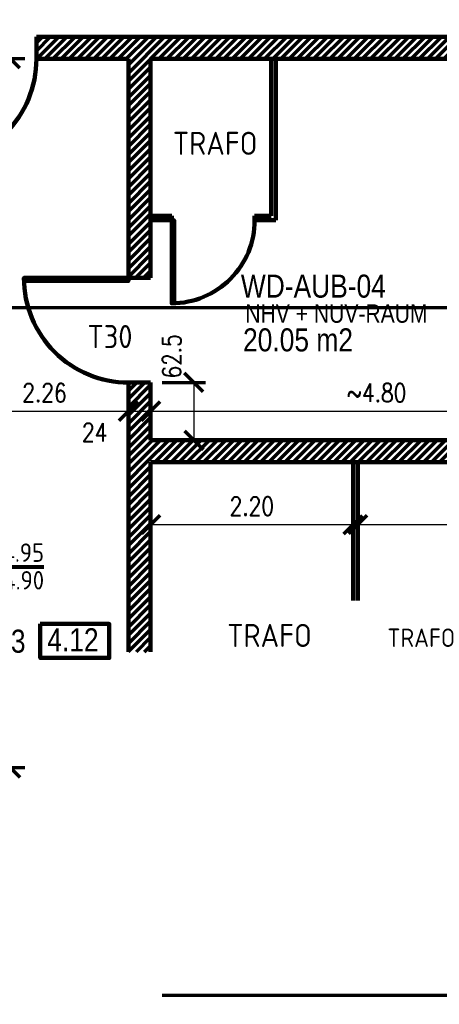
# Model space of a CAD drawing. Header units: metres. Extents: x -21.6 to 59.6, y 15.8 to 46.8.
# Tile 10 of 13: x 36.5 to 41, y 19 to 29.7. Entities that reach past the tile are written whole.
import ezdxf
from ezdxf.enums import TextEntityAlignment as Align

# ---------------------------------------------------------------- set-up
doc = ezdxf.new("R2010")
doc.units = ezdxf.units.M
doc.layers.get('0').update_dxf_attribs({"lineweight": 100})
doc.layers.get('DEFPOINTS').update_dxf_attribs({"lineweight": 0})
for name, color, linetype, lineweight in [('BEMASSUNG', 7, 'Continuous', 70), ('GBE_Fen_Tuer', 32, 'Continuous', 100), ('GBE_Leichtbauwaende Schnitt', 8, 'Continuous', 100), ('GBE_Wand_Mauerwerk_Schnitt', 14, 'Continuous', 120), ('GBE_Wand_Mauerwerk_Schraffur', 14, 'Continuous', 70), ('NEU_GBE_Raum_Kennziffer', 7, 'Continuous', 100), ('NEU_GBE_Raumbezeichnung_', 7, 'Continuous', 100), ('NEU_GBE_Raumfläche_Text', 7, 'Continuous', 100), ('NEU_GBE_Raumnummer', 7, 'Continuous', 100), ('RAUMBEZEICH', 7, 'Continuous', 80), ('TEXTE', 7, 'Continuous', 80)]:
    doc.layers.add(name, color=color, linetype=linetype, lineweight=lineweight)
doc.styles.add('ArialNarrow_2.5mm', font='ARIALN.TTF', dxfattribs={"height": 0.0025})
doc.styles.add('ISOCP', font='isocp.shx')
doc.styles.add('Kar_100_2.5mm', font='ARIALN.TTF', dxfattribs={"height": 0.25})
doc.styles.add('ROMANS', font='romans.shx', dxfattribs={"width": 0.8})
doc.dimstyles.new('DIMENSION', dxfattribs={"dimtxt": 0.2, "dimasz": 0.2, "dimexe": 0.125, "dimexo": 0.125, "dimgap": 0.1, "dimtad": 1, "dimzin": 4, "dimdsep": 46, "dimtxsty": 'ROMANS', "dimblk": 'OBLIQUE', "dimcen": 0.125, "dimclrd": 256, "dimclre": 256, "dimadec": 0, "dimazin": 0, "dimtfac": 1, "dimtmove": 2, "dimatfit": 3, "dimldrblk": 'OBLIQUE', "dimfxl": 1, "dimtolj": 1, "dimtzin": 4, "dimarcsym": 0})
doc.dimstyles.new('DIMENSION-1', dxfattribs={"dimtxt": 0.2, "dimasz": 0.2, "dimexe": 0.125, "dimexo": 0.125, "dimgap": 0.1, "dimtad": 1, "dimdec": 0, "dimlfac": 100, "dimzin": 4, "dimdsep": 46, "dimtxsty": 'ROMANS', "dimblk": 'OBLIQUE', "dimcen": 0.125, "dimclrd": 256, "dimclre": 256, "dimadec": 0, "dimazin": 0, "dimtfac": 1, "dimtdec": 0, "dimtmove": 2, "dimatfit": 3, "dimldrblk": 'OBLIQUE', "dimfxl": 1, "dimtolj": 1, "dimtzin": 4, "dimarcsym": 0})
pattern_1 = [(45, (0, 0), (-0.044194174, 0.044194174), [])]

# ---------------------------------------------------------------- blocks, each defined once
blk = doc.blocks.new('_OBLIQUE')
at = {"color": 0, "linetype": 'ByBlock'}
blk.add_line((-0.5, -0.5), (0.5, 0.5), dxfattribs=at)
blk = doc.blocks.new('*D259')
at = {"layer": 'BEMASSUNG', "transparency": 16777216}
for p, q in [((38.038, 25.742), (38.508, 25.742)), ((38.038, 25.117), (38.508, 25.117))]:
    blk.add_line(p, q, dxfattribs=at)
at = {"layer": 'BEMASSUNG', "lineweight": -2, "transparency": 16777216}
blk.add_line((38.383, 25.742), (38.383, 25.117), dxfattribs=at)
at = {"layer": 'DEFPOINTS', "color": 0, "transparency": 16777216}
for p in [(37.913, 25.742), (37.913, 25.117), (38.383, 25.117)]:
    blk.add_point(p, dxfattribs=at)
at = {"layer": 'BEMASSUNG', "lineweight": -2, "transparency": 16777216, "xscale": 0.2, "yscale": 0.2, "zscale": 0.2}
for p, rotation in [((38.383, 25.742), 90), ((38.383, 25.117), 270)]:
    blk.add_blockref('_OBLIQUE', p, dxfattribs=dict(at, rotation=rotation))
at = {"layer": 'BEMASSUNG', "color": 0, "transparency": 16777216, "insert": (38.143, 26.026), "char_height": 0.2, "attachment_point": 5, "rotation": 90, "style": 'ROMANS'}
blk.add_mtext('\\A1;\\H1x;\\W0.8;62.5', dxfattribs=at)
blk = doc.blocks.new('*D263')
at = {"layer": 'BEMASSUNG', "transparency": 16777216}
for p, q in [((35.413, 25.216), (35.413, 25.556)), ((37.673, 25.216), (37.673, 25.556))]:
    blk.add_line(p, q, dxfattribs=at)
at = {"layer": 'BEMASSUNG', "lineweight": -2, "transparency": 16777216}
blk.add_line((35.413, 25.431), (37.673, 25.431), dxfattribs=at)
at = {"layer": 'DEFPOINTS', "color": 0, "transparency": 16777216}
for p in [(37.673, 25.431), (35.413, 25.091), (37.673, 25.091)]:
    blk.add_point(p, dxfattribs=at)
at = {"layer": 'BEMASSUNG', "lineweight": -2, "transparency": 16777216, "xscale": 0.2, "yscale": 0.2, "zscale": 0.2, "rotation": 180}
blk.add_blockref('_OBLIQUE', (35.413, 25.431), dxfattribs=at)
at = {"layer": 'BEMASSUNG', "lineweight": -2, "transparency": 16777216, "xscale": 0.2, "yscale": 0.2, "zscale": 0.2}
blk.add_blockref('_OBLIQUE', (37.673, 25.431), dxfattribs=at)
at = {"layer": 'BEMASSUNG', "color": 0, "transparency": 16777216, "insert": (36.761, 25.631), "char_height": 0.2, "attachment_point": 5, "style": 'ROMANS'}
blk.add_mtext('\\A1;\\H1x;\\W0.8;2.26', dxfattribs=at)
blk = doc.blocks.new('*D265')
at = {"layer": 'BEMASSUNG', "transparency": 16777216}
for p, q in [((37.673, 25.216), (37.673, 25.556)), ((37.913, 25.242), (37.913, 25.556))]:
    blk.add_line(p, q, dxfattribs=at)
at = {"layer": 'BEMASSUNG', "lineweight": -2, "transparency": 16777216}
blk.add_line((37.673, 25.431), (37.913, 25.431), dxfattribs=at)
at = {"layer": 'DEFPOINTS', "color": 0, "transparency": 16777216}
for p in [(37.913, 25.431), (37.913, 25.117), (37.673, 25.091)]:
    blk.add_point(p, dxfattribs=at)
at = {"layer": 'BEMASSUNG', "lineweight": -2, "transparency": 16777216, "xscale": 0.2, "yscale": 0.2, "zscale": 0.2, "rotation": 180}
blk.add_blockref('_OBLIQUE', (37.673, 25.431), dxfattribs=at)
at = {"layer": 'BEMASSUNG', "lineweight": -2, "transparency": 16777216, "xscale": 0.2, "yscale": 0.2, "zscale": 0.2}
blk.add_blockref('_OBLIQUE', (37.913, 25.431), dxfattribs=at)
at = {"layer": 'BEMASSUNG', "color": 0, "transparency": 16777216, "insert": (37.306, 25.201), "char_height": 0.2, "attachment_point": 5, "style": 'ROMANS'}
blk.add_mtext('\\A1;\\H1x;\\W0.8;24', dxfattribs=at)
blk = doc.blocks.new('*D267')
at = {"layer": 'BEMASSUNG', "transparency": 16777216}
for p, q in [((36.548, 29.252), (36.268, 29.252)), ((36.548, 21.562), (36.268, 21.562))]:
    blk.add_line(p, q, dxfattribs=at)
at = {"layer": 'BEMASSUNG', "lineweight": -2, "transparency": 16777216}
blk.add_line((36.393, 29.252), (36.393, 21.562), dxfattribs=at)
at = {"layer": 'DEFPOINTS', "color": 0, "transparency": 16777216}
for p in [(36.673, 29.252), (36.393, 21.562), (36.673, 21.562)]:
    blk.add_point(p, dxfattribs=at)
at = {"layer": 'BEMASSUNG', "lineweight": -2, "transparency": 16777216, "xscale": 0.2, "yscale": 0.2, "zscale": 0.2}
for p, rotation in [((36.393, 29.252), 90), ((36.393, 21.562), 270)]:
    blk.add_blockref('_OBLIQUE', p, dxfattribs=dict(at, rotation=rotation))
at = {"layer": 'BEMASSUNG', "color": 0, "transparency": 16777216, "insert": (36.153, 24.65), "char_height": 0.2, "attachment_point": 5, "rotation": 90, "style": 'ROMANS'}
blk.add_mtext('\\A1;\\H1x;\\W0.8;7.69', dxfattribs=at)
blk = doc.blocks.new('*D275')
at = {"layer": 'BEMASSUNG', "transparency": 16777216}
for p, q in [((42.699, 24.877), (41.778, 24.877)), ((38.038, 19.097), (42.028, 19.097))]:
    blk.add_line(p, q, dxfattribs=at)
at = {"layer": 'BEMASSUNG', "lineweight": -2, "transparency": 16777216}
blk.add_line((41.903, 19.097), (41.903, 24.877), dxfattribs=at)
at = {"layer": 'DEFPOINTS', "color": 0, "transparency": 16777216}
for p in [(41.903, 24.877), (42.824, 24.877), (37.913, 19.097)]:
    blk.add_point(p, dxfattribs=at)
at = {"layer": 'BEMASSUNG', "lineweight": -2, "transparency": 16777216, "xscale": 0.2, "yscale": 0.2, "zscale": 0.2}
for p, rotation in [((41.903, 24.877), 90), ((41.903, 19.097), 270)]:
    blk.add_blockref('_OBLIQUE', p, dxfattribs=dict(at, rotation=rotation))
at = {"layer": 'BEMASSUNG', "color": 0, "transparency": 16777216, "insert": (41.703, 21.987), "char_height": 0.2, "attachment_point": 5, "rotation": 90, "style": 'ROMANS'}
blk.add_mtext('\\A1;\\H1x;\\W0.8;5.78', dxfattribs=at)
blk = doc.blocks.new('*D279')
at = {"layer": 'BEMASSUNG', "transparency": 16777216}
for p, q in [((37.913, 25.242), (37.913, 25.556)), ((42.821, 25.242), (42.821, 25.556))]:
    blk.add_line(p, q, dxfattribs=at)
at = {"layer": 'BEMASSUNG', "lineweight": -2, "transparency": 16777216}
blk.add_line((37.913, 25.431), (42.821, 25.431), dxfattribs=at)
at = {"layer": 'DEFPOINTS', "color": 0, "transparency": 16777216}
for p in [(42.821, 25.431), (37.913, 25.117), (42.821, 25.117)]:
    blk.add_point(p, dxfattribs=at)
at = {"layer": 'BEMASSUNG', "lineweight": -2, "transparency": 16777216, "xscale": 0.2, "yscale": 0.2, "zscale": 0.2, "rotation": 180}
blk.add_blockref('_OBLIQUE', (37.913, 25.431), dxfattribs=at)
at = {"layer": 'BEMASSUNG', "lineweight": -2, "transparency": 16777216, "xscale": 0.2, "yscale": 0.2, "zscale": 0.2}
blk.add_blockref('_OBLIQUE', (42.821, 25.431), dxfattribs=at)
at = {"layer": 'BEMASSUNG', "color": 0, "transparency": 16777216, "insert": (40.367, 25.631), "char_height": 0.2, "attachment_point": 5, "style": 'ROMANS'}
blk.add_mtext('\\A1;\\H1x;\\W0.8;~4.80', dxfattribs=at)
blk = doc.blocks.new('*D299')
at = {"layer": 'BEMASSUNG', "transparency": 16777216}
for p, q in [((37.913, 24.752), (37.913, 24.076)), ((40.113, 24.752), (40.113, 24.076))]:
    blk.add_line(p, q, dxfattribs=at)
at = {"layer": 'BEMASSUNG', "lineweight": -2, "transparency": 16777216}
blk.add_line((37.913, 24.201), (40.113, 24.201), dxfattribs=at)
at = {"layer": 'DEFPOINTS', "color": 0, "transparency": 16777216}
for p in [(37.913, 24.877), (40.113, 24.877), (40.113, 24.201)]:
    blk.add_point(p, dxfattribs=at)
at = {"layer": 'BEMASSUNG', "lineweight": -2, "transparency": 16777216, "xscale": 0.2, "yscale": 0.2, "zscale": 0.2, "rotation": 180}
blk.add_blockref('_OBLIQUE', (37.913, 24.201), dxfattribs=at)
at = {"layer": 'BEMASSUNG', "lineweight": -2, "transparency": 16777216, "xscale": 0.2, "yscale": 0.2, "zscale": 0.2}
blk.add_blockref('_OBLIQUE', (40.113, 24.201), dxfattribs=at)
at = {"layer": 'BEMASSUNG', "color": 0, "transparency": 16777216, "insert": (39.013, 24.401), "char_height": 0.2, "attachment_point": 5, "style": 'ROMANS'}
blk.add_mtext('\\A1;\\H1x;\\W0.8;2.20', dxfattribs=at)
blk = doc.blocks.new('*D301')
at = {"layer": 'BEMASSUNG', "transparency": 16777216}
for p, q in [((40.163, 24.752), (40.163, 24.076)), ((42.824, 24.752), (42.824, 24.076))]:
    blk.add_line(p, q, dxfattribs=at)
at = {"layer": 'BEMASSUNG', "lineweight": -2, "transparency": 16777216}
blk.add_line((40.163, 24.201), (42.824, 24.201), dxfattribs=at)
at = {"layer": 'DEFPOINTS', "color": 0, "transparency": 16777216}
for p in [(40.163, 24.877), (42.824, 24.877), (42.824, 24.201)]:
    blk.add_point(p, dxfattribs=at)
at = {"layer": 'BEMASSUNG', "lineweight": -2, "transparency": 16777216, "xscale": 0.2, "yscale": 0.2, "zscale": 0.2, "rotation": 180}
blk.add_blockref('_OBLIQUE', (40.163, 24.201), dxfattribs=at)
at = {"layer": 'BEMASSUNG', "lineweight": -2, "transparency": 16777216, "xscale": 0.2, "yscale": 0.2, "zscale": 0.2}
blk.add_blockref('_OBLIQUE', (42.824, 24.201), dxfattribs=at)
at = {"layer": 'BEMASSUNG', "color": 0, "transparency": 16777216, "insert": (41.494, 24.401), "char_height": 0.2, "attachment_point": 5, "style": 'ROMANS'}
blk.add_mtext('\\A1;\\H1x;\\W0.8;~2.60', dxfattribs=at)

msp = doc.modelspace()

# ---------------------------------------------------------------- hatches: boundary and pattern name
at = {"layer": 'GBE_Wand_Mauerwerk_Schraffur'}
h = msp.add_hatch(dxfattribs=at)
h.set_pattern_fill('ANSI31', color=256, style=0, pattern_type=2)
h.set_pattern_definition(pattern_1)
h.paths.add_polyline_path([(42.971, 34.7224, -0.0001075), (42.671, 34.7175), (42.7524, 29.4919), (36.6732, 29.4919), (36.6732, 29.2519), (37.6732, 29.2519), (37.6732, 26.8769), (37.9132, 26.8769), (37.9132, 29.2519), (42.7562, 29.2519), (42.8206, 25.1169), (42.8243, 24.8769), (42.9134, 19.1594, 0.0001052), (43.2134, 19.1643)])
h = msp.add_hatch(dxfattribs=at)
h.set_pattern_fill('ANSI31', color=256, style=0, pattern_type=2)
h.set_pattern_definition(pattern_1)
h.paths.add_polyline_path([(42.8206, 25.1169), (37.9132, 25.1169), (37.9132, 25.7419), (37.6732, 25.7419), (37.6732, 24.8769), (37.9132, 24.8769), (42.8243, 24.8769)])
h = msp.add_hatch(dxfattribs=at)
h.set_pattern_fill('ANSI31', color=256, style=0, pattern_type=2)
h.set_pattern_definition(pattern_1)
h.paths.add_polyline_path([(37.9132, 24.8769), (37.6732, 24.8769), (37.6732, 22.822), (37.9132, 22.822)])

# ---------------------------------------------------------------- linework, layer by layer
at = {"lineweight": 70, "flags": 128}
msp.add_lwpolyline([(24.2392, 44.0698), (50.2264, 44.0698), (50.2264, 26.5539), (24.2392, 26.5539), (24.2392, 44.0698)], close=True, dxfattribs=at)
at = {"layer": 'GBE_Fen_Tuer', "flags": 128}
for points in [[(36.6732, 29.2519, -0.4142136), (35.5382, 28.1169), (35.5382, 29.2519), (35.571, 29.2519), (35.571, 28.1174)], [(39.0432, 27.5019, -0.4142136), (38.1432, 26.6019), (38.1432, 27.5019), (38.1692, 27.5019), (38.1692, 26.6023)], [(37.6732, 25.7419, -0.4142136), (36.5382, 26.8769), (37.6732, 26.8769), (37.6732, 26.8441), (36.5386, 26.8441)]]:
    msp.add_lwpolyline(points, format="xyb", dxfattribs=at)
at = {"layer": 'GBE_Leichtbauwaende Schnitt'}
for p, q in [((39.2232, 27.5519), (39.2232, 29.2519)), ((39.2732, 27.5019), (39.2732, 29.2519)), ((37.9132, 27.5519), (38.1432, 27.5519)), ((37.9132, 27.5019), (38.1432, 27.5019)), ((38.1432, 27.5519), (38.1432, 27.5019)), ((39.0432, 27.5519), (39.0432, 27.5019)), ((39.0432, 27.5519), (39.2232, 27.5519)), ((39.0432, 27.5019), (39.2732, 27.5019)), ((40.1132, 24.8769), (40.1132, 23.3769)), ((40.1632, 24.8769), (40.1632, 23.3769))]:
    msp.add_line(p, q, dxfattribs=at)
at = {"layer": 'GBE_Wand_Mauerwerk_Schnitt'}
for p, q in [((36.6732, 29.2519), (36.6732, 29.4919)), ((36.6732, 29.4919), (42.7524, 29.4919)), ((36.6732, 29.2519), (37.6732, 29.2519)), ((37.6732, 26.8769), (37.6732, 29.2519)), ((37.9132, 26.8769), (37.9132, 29.2519)), ((37.9132, 29.2519), (42.7562, 29.2519)), ((37.6732, 26.8769), (37.9132, 26.8769)), ((37.6732, 22.822), (37.6732, 25.7419)), ((37.6732, 25.7419), (37.9132, 25.7419)), ((37.9132, 25.1169), (37.9132, 25.7419)), ((37.9132, 25.1169), (42.8206, 25.1169)), ((37.9132, 22.822), (37.9132, 24.8769)), ((37.9132, 24.8769), (42.8243, 24.8769))]:
    msp.add_line(p, q, dxfattribs=at)
at = {"layer": 'NEU_GBE_Raum_Kennziffer', "flags": 128}
msp.add_lwpolyline([(36.7143, 23.1236), (37.4639, 23.1236), (37.4639, 22.7553), (36.7143, 22.7553), (36.7143, 23.1236)], close=True, dxfattribs=at)
at = {"layer": 'TEXTE'}
msp.add_line((35.7451, 23.742), (36.7551, 23.742), dxfattribs=at)

# ---------------------------------------------------------------- texts
at = {"layer": 'NEU_GBE_Raum_Kennziffer', "style": 'ArialNarrow_2.5mm'}
msp.add_text('4.12', height=0.25, dxfattribs=at).set_placement((37.0698, 22.9509), align=Align.MIDDLE_CENTER)
at = {"layer": 'NEU_GBE_Raumbezeichnung_', "style": 'ArialNarrow_2.5mm'}
msp.add_text('NHV + NUV-RAUM', height=0.2, dxfattribs=at).set_placement((39.9313, 26.4903), align=Align.MIDDLE_CENTER)
at = {"layer": 'NEU_GBE_Raumfläche_Text', "style": 'ArialNarrow_2.5mm'}
msp.add_text('20.05 m2', height=0.25, dxfattribs=at).set_placement((39.5141, 26.2048), align=Align.MIDDLE_CENTER)
at = {"layer": 'NEU_GBE_Raumnummer', "style": 'ArialNarrow_2.5mm'}
msp.add_text('WD-AUB-04', height=0.25, dxfattribs=at).set_placement((39.6809, 26.7878), align=Align.MIDDLE_CENTER)
at = {"layer": 'RAUMBEZEICH', "style": 'ISOCP'}
for height, p in [(0.25, (38.1551, 28.212)), (0.25, (38.7451, 22.8733)), (0.2, (40.4851, 22.8733))]:
    msp.add_text('TRAFO', height=height, dxfattribs=at).set_placement(p)
at = {"layer": 'TEXTE', "style": 'ISOCP'}
msp.add_text('T30', height=0.25, dxfattribs=at).set_placement((37.2279, 26.1158))
for s, p in [('94.95', (36.4648, 23.8968)), ('94.90', (36.4689, 23.5967))]:
    msp.add_text(s, height=0.2, dxfattribs=at).set_placement(p, align=Align.MIDDLE_CENTER)
at = {"layer": 'TEXTE', "style": 'Kar_100_2.5mm'}
msp.add_text('SCHLEUSE 3', height=0.25, dxfattribs=at).set_placement((34.7735, 23.0613), align=Align.TOP_LEFT)

# ---------------------------------------------------------------- dimensions: what is measured, and where the dimension line sits
at = {"layer": 'BEMASSUNG'}
for base, p1, p2, dimstyle, override, picture, middle in [((36.3932, 21.562), (36.6732, 29.2519), (36.6732, 21.562), 'DIMENSION', {"dimlwe": 65535}, '*D267', (36.1532, 24.6497)), ((38.3832, 25.1169), (37.9132, 25.7419), (37.9132, 25.1169), 'DIMENSION-1', {"dimdec": 1, "dimtdec": 1, "dimlwe": 65535}, '*D259', (38.1432, 26.0264))]:
    dim = msp.add_linear_dim(base=base, p1=p1, p2=p2, angle=270, text='\\H1x;\\W0.8;<>', dimstyle=dimstyle, override=override, dxfattribs=at)
    dim.commit()
    dim.dimension.update_dxf_attribs({"geometry": picture, "text_midpoint": middle, "dimtype": 160})
for base, p1, p2, dimstyle, picture, middle in [((37.6732, 25.4311), (35.4132, 25.0911), (37.6732, 25.0911), 'DIMENSION', '*D263', (36.7611, 25.6311)), ((37.9132, 25.4311), (37.6732, 25.0911), (37.9132, 25.1169), 'DIMENSION-1', '*D265', (37.3055, 25.2011))]:
    dim = msp.add_linear_dim(base=base, p1=p1, p2=p2, text='\\H1x;\\W0.8;<>', dimstyle=dimstyle, override={"dimlwe": 65535}, dxfattribs=at)
    dim.commit()
    dim.dimension.update_dxf_attribs({"geometry": picture, "text_midpoint": middle, "dimtype": 160})
for base, p1, p2, text, picture, middle in [((42.8206, 25.4311), (37.9132, 25.1169), (42.8206, 25.1169), '\\H1x;\\W0.8;~4.80', '*D279', (40.3669, 25.6311)), ((40.1132, 24.2011), (37.9132, 24.8769), (40.1132, 24.8769), '\\H1x;\\W0.8;<>', '*D299', (39.0132, 24.4011)), ((42.8243, 24.2011), (40.1632, 24.8769), (42.8243, 24.8769), '\\H1x;\\W0.8;~2.60', '*D301', (41.4938, 24.4011))]:
    dim = msp.add_linear_dim(base=base, p1=p1, p2=p2, text=text, dimstyle='DIMENSION', override={"dimlwe": 65535}, dxfattribs=at)
    dim.commit()
    dim.dimension.update_dxf_attribs({"geometry": picture, "text_midpoint": middle})
dim = msp.add_linear_dim(base=(41.9032, 24.8769), p1=(37.9132, 19.0969), p2=(42.8243, 24.8769), angle=90, text='\\H1x;\\W0.8;<>', dimstyle='DIMENSION', override={"dimlwe": 65535}, dxfattribs=at)
dim.commit()
dim.dimension.update_dxf_attribs({"geometry": '*D275', "text_midpoint": (41.7032, 21.9869)})

doc.saveas('drawing.dxf')
